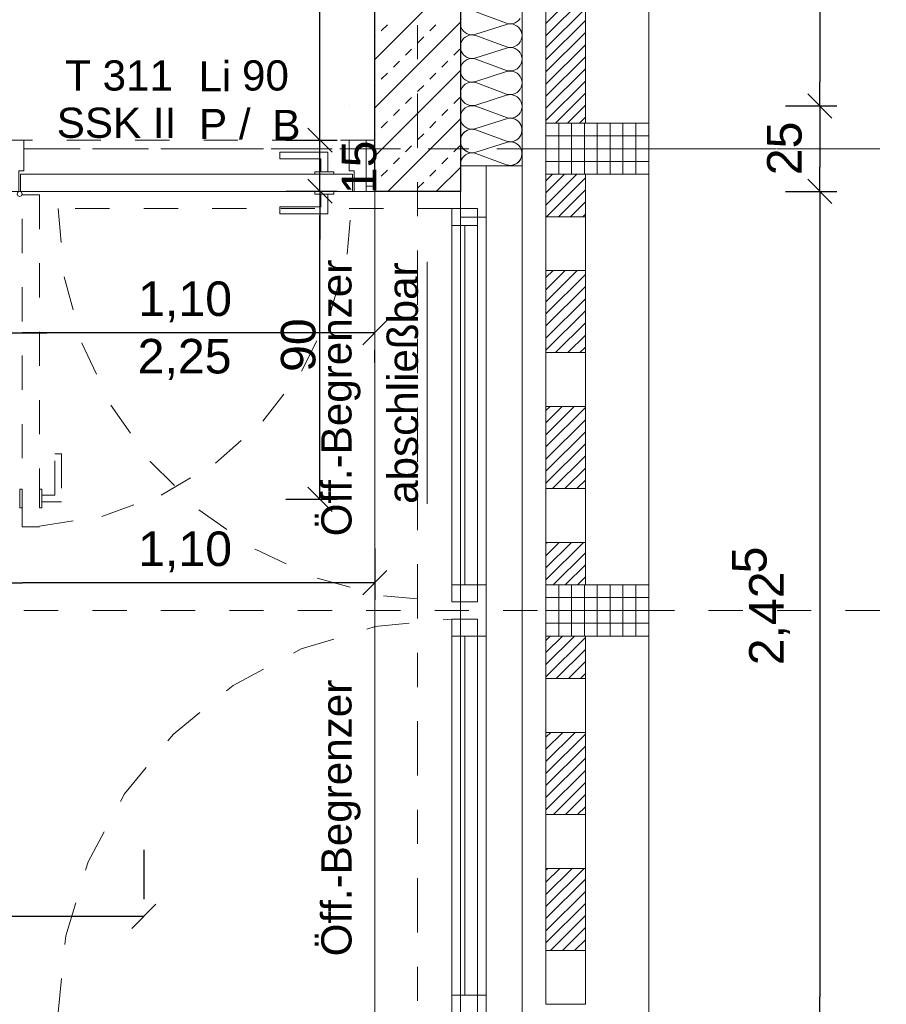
# Model space of a CAD drawing. Header units: metres. Extents: x -45.2 to 14.3, y -31.8 to 10.2.
# Tile 137 of 148: x -1.2 to 1.4, y -7.9 to -5. Entities that reach past the tile are written whole.
import ezdxf

# ---------------------------------------------------------------- set-up
doc = ezdxf.new("R2010")
doc.units = ezdxf.units.M
doc.header["$LTSCALE"] = 0.05
for name, pattern in [('Achsen 01', [5.291531, 3.175, -1.058062, 0.352704, -0.705764]), ('gestrichelt - 01', [2, 1, -1]), ('ISO-07 Punktiert', [0.889, 0.127, -0.762]), ('Raster 01', [2, 1, -1]), ('VW-01 Strichlinie kurz', [2, 1, -1])]:
    doc.linetypes.add(name, pattern=pattern)
doc.layers.get('0').update_dxf_attribs({"lineweight": 25})
for name, color, linetype, lineweight, true_color in [('013_Beton und Stahlbetonarbeiten-000 Brüstung', 7, 'Continuous', 9, 0xa6a6a6), ('014_Fassadenarbeiten-000 Aufsicht Betonfertigteile', 7, 'Continuous', 9, 0xc0c0c0), ('014_Fassadenarbeiten-000 Aufsicht Filtermauerwerk', 7, 'Continuous', 9, 0xa6a6a6), ('014_Fassadenarbeiten-330 mineralische Dämmung', 7, 'Continuous', 9, 0x666666), ('032_Metallarbeiten-abschließbar', 7, 'Continuous', 13, 0x444444), ('032_Metallarbeiten-Fenster', 7, 'Continuous', 13, 0x444444), ('032_Metallarbeiten-Öffnungsbegrenzer', 7, 'Continuous', 13, 0x444444), ('AV1-Achsen', 1, 'Achsen 01', 18, 0xff0000), ('AV1-Raster', 7, 'Raster 01', 9, 0xa6a6a6)]:
    doc.layers.add(name, color=color, linetype=linetype, lineweight=lineweight, true_color=true_color)
for name, color, linetype, lineweight in [('013_Beton und Stahlbetonarbeiten-330 Außenwände', 7, 'Continuous', 25), ('014_Fassadenarbeiten-330 Betonfertigteile vertikal', 7, 'Continuous', 9), ('014_Fassadenarbeiten-330 Filtermauerwerk 11.5cm', 7, 'Continuous', 9), ('027_Tischlerarbeiten-340 Innentüren', 7, 'Continuous', 9), ('031_Metallbauarbeiten-340 Innentüren _ Elemente', 7, 'Continuous', 9), ('039_Trockenbauarbeiten-000 Sturz', 7, 'ISO-07 Punktiert', 9), ('AV1-Einrichtung Bemaßung', 7, 'Continuous', 9), ('Bemaßung-Bemaßung', 7, 'Continuous', 9)]:
    doc.layers.add(name, color=color, linetype=linetype, lineweight=lineweight)
doc.styles.add('Arial', font='arial.ttf')

msp = doc.modelspace()

# ---------------------------------------------------------------- linework, layer by layer
at = {"color": 0, "linetype": 'ByBlock', "lineweight": -2}
for p, q in [((1.175, -5.275), (1.175, -5.2043)), ((1.175, -5.275), (1.175, -5.3457)), ((-0.2853, -5.375), (-0.2853, -5.3043)), ((-0.2853, -5.375), (-0.2853, -5.3043)), ((1.175, -5.525), (1.175, -5.4543)), ((-0.2853, -5.5243), (-0.2853, -5.5949)), ((-0.2853, -5.5243), (-0.2853, -5.5949)), ((1.175, -5.525), (1.175, -5.5957)), ((-1.225, -5.938), (-1.1543, -5.938)), ((-1.225, -5.938), (-1.1543, -5.938)), ((-0.125, -5.938), (-0.1957, -5.938)), ((-0.2853, -6.425), (-0.2853, -6.3543)), ((-1.225, -6.6689), (-1.1543, -6.6689)), ((-0.125, -6.6689), (-0.1957, -6.6689)), ((-0.8, -7.6442), (-0.8707, -7.6442)), ((1.175, -7.95), (1.175, -7.8793))]:
    msp.add_line(p, q, dxfattribs=at)
at = {"color": 0, "linetype": 'Continuous', "lineweight": 15}
for p, q in [((1.1396, -5.2396), (1.2104, -5.3104)), ((1.2104, -5.3104), (1.1396, -5.2396)), ((-0.2499, -5.4104), (-0.3206, -5.3396)), ((-0.2499, -5.4104), (-0.3206, -5.3396)), ((-0.3206, -5.4889), (-0.2499, -5.5596)), ((-0.3206, -5.4889), (-0.2499, -5.5596)), ((1.1396, -5.4896), (1.2104, -5.5604)), ((1.2104, -5.5604), (1.1396, -5.4896)), ((-0.0896, -5.9026), (-0.1604, -5.9733)), ((-0.2499, -6.4604), (-0.3206, -6.3896)), ((-0.0896, -6.6335), (-0.1604, -6.7042)), ((-0.7646, -7.6088), (-0.8354, -7.6795))]:
    msp.add_line(p, q, dxfattribs=at)
at = {"layer": '013_Beton und Stahlbetonarbeiten-000 Brüstung'}
msp.add_lwpolyline([(-0.125, -5.525), (0.125, -5.525), (0.125, -7.95), (-0.125, -7.95)], close=True, dxfattribs=at)
at = {"layer": '013_Beton und Stahlbetonarbeiten-330 Außenwände', "color": 251, "linetype": 'Continuous', "lineweight": 13, "true_color": 0x4c4c4c}
for p, q in [((0.125, -4.8889), (-0.125, -5.1389)), ((0.125, -5.0304), (-0.125, -5.2804)), ((-0.1061, -5.0558), (-0.0884, -5.0381)), ((0.0354, -5.0558), (0.053, -5.0381)), ((-0.125, -5.0747), (-0.1237, -5.0735)), ((0, -5.0912), (0.0177, -5.0735)), ((-0.0354, -5.1265), (-0.0177, -5.1088)), ((0.1061, -5.1265), (0.1237, -5.1088)), ((-0.0707, -5.1619), (-0.053, -5.1442)), ((0.0707, -5.1619), (0.0884, -5.1442)), ((0.125, -5.1718), (-0.125, -5.4218)), ((-0.1061, -5.1972), (-0.0884, -5.1796)), ((0.0354, -5.1972), (0.053, -5.1796)), ((-0.125, -5.2162), (-0.1237, -5.2149)), ((0, -5.2326), (0.0177, -5.2149)), ((-0.0354, -5.2679), (-0.0177, -5.2503)), ((0.1061, -5.2679), (0.1237, -5.2503)), ((-0.0707, -5.3033), (-0.053, -5.2856)), ((0.0707, -5.3033), (0.0884, -5.2856)), ((-0.1061, -5.3387), (-0.0884, -5.321)), ((0.125, -5.3132), (-0.0868, -5.525)), ((0.0354, -5.3387), (0.053, -5.321)), ((-0.125, -5.3576), (-0.1237, -5.3563)), ((0, -5.374), (0.0177, -5.3563)), ((-0.0354, -5.4094), (-0.0177, -5.3917)), ((0.1061, -5.4094), (0.1237, -5.3917)), ((-0.0707, -5.4447), (-0.053, -5.427)), ((0.0707, -5.4447), (0.0884, -5.427)), ((-0.1061, -5.4801), (-0.0884, -5.4624)), ((0.0354, -5.4801), (0.053, -5.4624)), ((0.125, -5.4546), (0.0546, -5.525)), ((-0.125, -5.499), (-0.1237, -5.4978)), ((0, -5.5154), (0.0177, -5.4978))]:
    msp.add_line(p, q, dxfattribs=at)
at = {"layer": '013_Beton und Stahlbetonarbeiten-330 Außenwände'}
msp.add_lwpolyline([(-0.125, -5.525), (-0.125, 0.125), (0.125, 0.125), (0.125, -5.525)], close=True, dxfattribs=at)
at = {"layer": '014_Fassadenarbeiten-000 Aufsicht Betonfertigteile'}
msp.add_lwpolyline([(0.305, -21.905), (0.305, 0.305), (0.675, 0.675), (0.675, -22.275)], close=True, dxfattribs=at)
at = {"layer": '014_Fassadenarbeiten-000 Aufsicht Filtermauerwerk'}
for points in [[(0.375, -5.5988), (0.49, -5.5988), (0.49, -5.7563), (0.375, -5.7563)], [(0.375, -5.9963), (0.49, -5.9963), (0.49, -6.1538), (0.375, -6.1538)], [(0.375, -6.3938), (0.49, -6.3938), (0.49, -6.5513), (0.375, -6.5513)], [(0.375, -6.9488), (0.49, -6.9488), (0.49, -7.1063), (0.375, -7.1063)], [(0.375, -7.3463), (0.49, -7.3463), (0.49, -7.5038), (0.375, -7.5038)], [(0.375, -7.7438), (0.49, -7.7438), (0.49, -7.9013), (0.375, -7.9013)]]:
    msp.add_lwpolyline(points, close=True, dxfattribs=at)
at = {"layer": '014_Fassadenarbeiten-330 Betonfertigteile vertikal', "color": 8, "linetype": 'Continuous', "lineweight": 9, "true_color": 0x808080}
for p, q in [((0.4125, -5.325), (0.4125, -5.475)), ((0.45, -5.325), (0.45, -5.475)), ((0.4875, -5.325), (0.4875, -5.475)), ((0.525, -5.325), (0.525, -5.475)), ((0.5625, -5.325), (0.5625, -5.475)), ((0.6, -5.325), (0.6, -5.475)), ((0.6375, -5.325), (0.6375, -5.475)), ((0.4125, -6.675), (0.4125, -6.825)), ((0.45, -6.675), (0.45, -6.825)), ((0.4875, -6.675), (0.4875, -6.825)), ((0.525, -6.675), (0.525, -6.825)), ((0.5625, -6.675), (0.5625, -6.825)), ((0.6, -6.675), (0.6, -6.825)), ((0.6375, -6.675), (0.6375, -6.825))]:
    msp.add_line(p, q, dxfattribs=at)
at = {"layer": '014_Fassadenarbeiten-330 Betonfertigteile vertikal', "color": 8, "linetype": 'Continuous', "lineweight": 13, "true_color": 0x808080}
for p, q in [((0.375, -5.3625), (0.675, -5.3625)), ((0.375, -5.4), (0.675, -5.4)), ((0.375, -5.4375), (0.675, -5.4375)), ((0.375, -6.7125), (0.675, -6.7125)), ((0.375, -6.75), (0.675, -6.75)), ((0.375, -6.7875), (0.675, -6.7875))]:
    msp.add_line(p, q, dxfattribs=at)
at = {"layer": '014_Fassadenarbeiten-330 Betonfertigteile vertikal'}
for points in [[(0.675, -5.325), (0.675, -5.475), (0.375, -5.475), (0.375, -5.325)], [(0.675, -6.675), (0.675, -6.825), (0.375, -6.825), (0.375, -6.675)]]:
    msp.add_lwpolyline(points, close=True, dxfattribs=at)
at = {"layer": '014_Fassadenarbeiten-330 Filtermauerwerk 11.5cm', "color": 8, "linetype": 'Continuous', "lineweight": 9, "true_color": 0x808080}
for p, q in [((0.375, -5.0344), (0.49, -4.9194)), ((0.375, -5.0697), (0.49, -4.9547)), ((0.375, -5.1051), (0.49, -4.9901)), ((0.375, -5.1404), (0.49, -5.0254)), ((0.375, -5.1758), (0.49, -5.0608)), ((0.375, -5.2111), (0.49, -5.0961)), ((0.375, -5.2465), (0.49, -5.1315)), ((0.375, -5.2819), (0.49, -5.1669)), ((0.375, -5.3172), (0.49, -5.2022)), ((0.4026, -5.325), (0.49, -5.2376)), ((0.4379, -5.325), (0.49, -5.2729)), ((0.4733, -5.325), (0.49, -5.3083)), ((0.375, -5.494), (0.394, -5.475)), ((0.375, -5.5293), (0.4293, -5.475)), ((0.375, -5.5647), (0.4647, -5.475)), ((0.3763, -5.5988), (0.49, -5.4851)), ((0.4117, -5.5988), (0.49, -5.5204)), ((0.447, -5.5988), (0.49, -5.5558)), ((0.4824, -5.5988), (0.49, -5.5911)), ((0.375, -5.7768), (0.3956, -5.7563)), ((0.375, -5.8122), (0.4309, -5.7563)), ((0.375, -5.8475), (0.4663, -5.7563)), ((0.375, -5.8829), (0.49, -5.7679)), ((0.375, -5.9183), (0.49, -5.8033)), ((0.375, -5.9536), (0.49, -5.8386)), ((0.375, -5.989), (0.49, -5.874)), ((0.4031, -5.9963), (0.49, -5.9093)), ((0.4384, -5.9963), (0.49, -5.9447)), ((0.4738, -5.9963), (0.49, -5.98)), ((0.375, -6.1657), (0.387, -6.1538)), ((0.375, -6.2011), (0.4223, -6.1538)), ((0.375, -6.2364), (0.4577, -6.1538)), ((0.375, -6.2718), (0.49, -6.1568)), ((0.375, -6.3072), (0.49, -6.1922)), ((0.375, -6.3425), (0.49, -6.2275)), ((0.375, -6.3779), (0.49, -6.2629)), ((0.3945, -6.3938), (0.49, -6.2982)), ((0.4298, -6.3938), (0.49, -6.3336)), ((0.4652, -6.3938), (0.49, -6.3689)), ((0.375, -6.5546), (0.3784, -6.5513)), ((0.375, -6.59), (0.4138, -6.5513)), ((0.375, -6.6254), (0.4491, -6.5513)), ((0.375, -6.6607), (0.4845, -6.5513)), ((0.3961, -6.675), (0.49, -6.5811)), ((0.4314, -6.675), (0.49, -6.6164)), ((0.4668, -6.675), (0.49, -6.6518)), ((0.375, -6.8375), (0.3875, -6.825)), ((0.375, -6.8728), (0.4228, -6.825)), ((0.375, -6.9082), (0.4582, -6.825)), ((0.375, -6.9436), (0.49, -6.8286)), ((0.4052, -6.9488), (0.49, -6.8639)), ((0.4405, -6.9488), (0.49, -6.8993)), ((0.4759, -6.9488), (0.49, -6.9346)), ((0.375, -7.1203), (0.3891, -7.1063)), ((0.375, -7.1557), (0.4244, -7.1063)), ((0.375, -7.191), (0.4598, -7.1063)), ((0.375, -7.2264), (0.49, -7.1114)), ((0.375, -7.2618), (0.49, -7.1468)), ((0.375, -7.2971), (0.49, -7.1821)), ((0.375, -7.3325), (0.49, -7.2175)), ((0.3966, -7.3463), (0.49, -7.2528)), ((0.4319, -7.3463), (0.49, -7.2882)), ((0.4673, -7.3463), (0.49, -7.3235)), ((0.375, -7.5092), (0.3805, -7.5038)), ((0.375, -7.5446), (0.4158, -7.5038)), ((0.375, -7.58), (0.4512, -7.5038)), ((0.375, -7.6153), (0.4866, -7.5038)), ((0.375, -7.6507), (0.49, -7.5357)), ((0.375, -7.686), (0.49, -7.571)), ((0.375, -7.7214), (0.49, -7.6064)), ((0.388, -7.7438), (0.49, -7.6417)), ((0.4233, -7.7438), (0.49, -7.6771)), ((0.4587, -7.7438), (0.49, -7.7124))]:
    msp.add_line(p, q, dxfattribs=at)
at = {"layer": '014_Fassadenarbeiten-330 Filtermauerwerk 11.5cm'}
for points in [[(0.49, -5.325), (0.375, -5.325), (0.375, -4.125), (0.49, -4.125)], [(0.375, -5.475), (0.49, -5.475), (0.49, -5.5988), (0.375, -5.5988)], [(0.375, -5.7563), (0.49, -5.7563), (0.49, -5.9963), (0.375, -5.9963)], [(0.375, -6.1538), (0.49, -6.1538), (0.49, -6.3938), (0.375, -6.3938)], [(0.375, -6.5513), (0.49, -6.5513), (0.49, -6.675), (0.375, -6.675)], [(0.375, -6.825), (0.49, -6.825), (0.49, -6.9488), (0.375, -6.9488)], [(0.375, -7.1063), (0.49, -7.1063), (0.49, -7.3463), (0.375, -7.3463)], [(0.375, -7.5038), (0.49, -7.5038), (0.49, -7.7438), (0.375, -7.7438)]]:
    msp.add_lwpolyline(points, close=True, dxfattribs=at)
at = {"layer": '014_Fassadenarbeiten-330 mineralische Dämmung'}
msp.add_lwpolyline([(0, 0.125), (0, 0.305), (0.305, 0.305), (0.305, -5.45), (0.125, -5.45), (0.125, 0.125)], close=True, dxfattribs=at)
for points in [[(0.17, -5.0002), (0.26, -5.0334), (0.26, -5.0334), (0.2663, -5.0348), (0.2728, -5.035), (0.2792, -5.034), (0.2853, -5.0318), (0.2908, -5.0285), (0.2957, -5.0242), (0.2997, -5.0191)], [(0.26, -5.4471), (0.2663, -5.4485), (0.2728, -5.4487), (0.2792, -5.4477), (0.2853, -5.4455), (0.2908, -5.4422), (0.2957, -5.4379), (0.2997, -5.4328), (0.3026, -5.427), (0.3044, -5.4208), (0.305, -5.4143), (0.3044, -5.4079), (0.3026, -5.4017), (0.2997, -5.3959), (0.2957, -5.3908), (0.2908, -5.3865), (0.2853, -5.3832), (0.2792, -5.381), (0.2728, -5.38), (0.2663, -5.3801), (0.26, -5.3815), (0.17, -5.4105), (0.17, -5.4105), (0.1637, -5.4119), (0.1572, -5.4121), (0.1508, -5.411), (0.1447, -5.4088), (0.1392, -5.4055), (0.1343, -5.4012), (0.1303, -5.3961), (0.1274, -5.3903), (0.1256, -5.3841), (0.125, -5.3777), (0.1256, -5.3712), (0.1274, -5.365), (0.1303, -5.3592), (0.1343, -5.3541), (0.1392, -5.3498), (0.1447, -5.3465), (0.1508, -5.3443), (0.1572, -5.3433), (0.1637, -5.3435), (0.17, -5.3449), (0.26, -5.3782), (0.26, -5.3782), (0.2663, -5.3796), (0.2728, -5.3798), (0.2792, -5.3787), (0.2853, -5.3765), (0.2908, -5.3732), (0.2957, -5.3689), (0.2997, -5.3638), (0.3026, -5.358), (0.3044, -5.3518), (0.305, -5.3454), (0.3044, -5.3389), (0.3026, -5.3327), (0.2997, -5.3269), (0.2957, -5.3218), (0.2908, -5.3175), (0.2853, -5.3142), (0.2792, -5.312), (0.2728, -5.311), (0.2663, -5.3112), (0.26, -5.3126), (0.17, -5.3415), (0.17, -5.3415), (0.1637, -5.3429), (0.1572, -5.3431), (0.1508, -5.3421), (0.1447, -5.3399), (0.1392, -5.3366), (0.1343, -5.3323), (0.1303, -5.3272), (0.1274, -5.3214), (0.1256, -5.3152), (0.125, -5.3087), (0.1256, -5.3023), (0.1274, -5.2961), (0.1303, -5.2903), (0.1343, -5.2852), (0.1392, -5.2809), (0.1447, -5.2776), (0.1508, -5.2754), (0.1572, -5.2744), (0.1637, -5.2746), (0.17, -5.276), (0.26, -5.3092), (0.26, -5.3092), (0.2663, -5.3106), (0.2728, -5.3108), (0.2792, -5.3098), (0.2853, -5.3076), (0.2908, -5.3043), (0.2957, -5.3), (0.2997, -5.2949), (0.3026, -5.2891), (0.3044, -5.2829), (0.305, -5.2764), (0.3044, -5.27), (0.3026, -5.2638), (0.2997, -5.258), (0.2957, -5.2529), (0.2908, -5.2486), (0.2853, -5.2453), (0.2792, -5.2431), (0.2728, -5.2421), (0.2663, -5.2423), (0.26, -5.2437), (0.17, -5.2726), (0.17, -5.2726), (0.1637, -5.274), (0.1572, -5.2742), (0.1508, -5.2731), (0.1447, -5.2709), (0.1392, -5.2676), (0.1343, -5.2633), (0.1303, -5.2582), (0.1274, -5.2525), (0.1256, -5.2462), (0.125, -5.2398), (0.1256, -5.2333), (0.1274, -5.2271), (0.1303, -5.2214), (0.1343, -5.2162), (0.1392, -5.2119), (0.1447, -5.2086), (0.1508, -5.2064), (0.1572, -5.2054), (0.1637, -5.2056), (0.17, -5.207), (0.26, -5.2403), (0.26, -5.2403), (0.2663, -5.2417), (0.2728, -5.2419), (0.2792, -5.2408), (0.2853, -5.2386), (0.2908, -5.2353), (0.2957, -5.231), (0.2997, -5.2259), (0.3026, -5.2202), (0.3044, -5.2139), (0.305, -5.2075), (0.3044, -5.201), (0.3026, -5.1948), (0.2997, -5.1891), (0.2957, -5.1839), (0.2908, -5.1797), (0.2853, -5.1763), (0.2792, -5.1741), (0.2728, -5.1731), (0.2663, -5.1733), (0.26, -5.1747), (0.17, -5.2036), (0.17, -5.2036), (0.1637, -5.205), (0.1572, -5.2052), (0.1508, -5.2042), (0.1447, -5.202), (0.1392, -5.1987), (0.1343, -5.1944), (0.1303, -5.1893), (0.1274, -5.1835), (0.1256, -5.1773), (0.125, -5.1708), (0.1256, -5.1644), (0.1274, -5.1582), (0.1303, -5.1524), (0.1343, -5.1473), (0.1392, -5.143), (0.1447, -5.1397), (0.1508, -5.1375), (0.1572, -5.1365), (0.1637, -5.1367), (0.17, -5.1381), (0.26, -5.1713), (0.26, -5.1713), (0.2663, -5.1727), (0.2728, -5.1729), (0.2792, -5.1719), (0.2853, -5.1697), (0.2908, -5.1664), (0.2957, -5.1621), (0.2997, -5.157), (0.3026, -5.1512), (0.3044, -5.145), (0.305, -5.1385), (0.3044, -5.1321), (0.3026, -5.1259), (0.2997, -5.1201), (0.2957, -5.115), (0.2908, -5.1107), (0.2853, -5.1074), (0.2792, -5.1052), (0.2728, -5.1042), (0.2663, -5.1044), (0.26, -5.1058), (0.17, -5.1347), (0.17, -5.1347), (0.1637, -5.1361), (0.1572, -5.1363), (0.1508, -5.1353), (0.1447, -5.133), (0.1392, -5.1297), (0.1343, -5.1255), (0.1303, -5.1203), (0.1274, -5.1146), (0.1256, -5.1083), (0.125, -5.1019), (0.1256, -5.0955), (0.1274, -5.0892), (0.1303, -5.0835), (0.1343, -5.0783), (0.1392, -5.0741), (0.1447, -5.0708), (0.1508, -5.0686), (0.1572, -5.0675), (0.1637, -5.0677), (0.17, -5.0691), (0.26, -5.1024), (0.26, -5.1024), (0.2663, -5.1038), (0.2728, -5.104), (0.2792, -5.1029), (0.2853, -5.1007), (0.2908, -5.0974), (0.2957, -5.0932), (0.2997, -5.088), (0.3026, -5.0823), (0.3044, -5.076), (0.305, -5.0696), (0.3044, -5.0632), (0.3026, -5.0569), (0.2997, -5.0512), (0.2957, -5.0461), (0.2908, -5.0418), (0.2853, -5.0385), (0.2792, -5.0363), (0.2728, -5.0352), (0.2663, -5.0354), (0.26, -5.0368), (0.17, -5.0657), (0.17, -5.0657), (0.1637, -5.0671), (0.1572, -5.0673), (0.1508, -5.0663), (0.1447, -5.0641), (0.1392, -5.0608), (0.1343, -5.0565), (0.1303, -5.0514), (0.1274, -5.0456), (0.1256, -5.0394), (0.125, -5.033), (0.1256, -5.0265), (0.1274, -5.0203)], [(0.26, -5.3126), (0.266, -5.3112), (0.2722, -5.311), (0.2783, -5.3118), (0.2841, -5.3137), (0.2896, -5.3167), (0.2944, -5.3205), (0.2984, -5.3252), (0.2984, -5.3252), (0.3016, -5.3305), (0.3038, -5.3362), (0.3049, -5.3423), (0.3049, -5.3485), (0.3038, -5.3545), (0.3016, -5.3603), (0.2984, -5.3656), (0.2984, -5.3656), (0.2944, -5.3702), (0.2896, -5.3741), (0.2841, -5.377), (0.2783, -5.3789), (0.2722, -5.3798), (0.266, -5.3795), (0.26, -5.3782), (0.17, -5.3449), (0.17, -5.3449), (0.164, -5.3435), (0.1578, -5.3433), (0.1517, -5.3441), (0.1458, -5.346), (0.1404, -5.349), (0.1356, -5.3528), (0.1315, -5.3575), (0.1315, -5.3575), (0.1284, -5.3628), (0.1262, -5.3685), (0.1251, -5.3746), (0.1251, -5.3808), (0.1262, -5.3868), (0.1284, -5.3926), (0.1315, -5.3979), (0.1315, -5.3979), (0.1356, -5.4026), (0.1404, -5.4064), (0.1458, -5.4093), (0.1517, -5.4112), (0.1578, -5.4121), (0.164, -5.4118), (0.17, -5.4105), (0.26, -5.3815), (0.26, -5.3815), (0.266, -5.3802), (0.2722, -5.3799), (0.2783, -5.3808), (0.2841, -5.3827), (0.2896, -5.3856), (0.2944, -5.3895), (0.2984, -5.3941), (0.2984, -5.3941), (0.3016, -5.3994), (0.3038, -5.4052), (0.3049, -5.4112), (0.3049, -5.4174), (0.3038, -5.4235), (0.3016, -5.4293), (0.2984, -5.4345), (0.2984, -5.4345), (0.2944, -5.4392), (0.2896, -5.443), (0.2841, -5.446), (0.2783, -5.4479), (0.2722, -5.4487), (0.266, -5.4485), (0.26, -5.4471), (0.17, -5.4138), (0.17, -5.4138), (0.164, -5.4125), (0.1578, -5.4122), (0.1516, -5.4131), (0.1458, -5.415), (0.1403, -5.418), (0.1355, -5.4219), (0.1314, -5.4266), (0.1283, -5.4319), (0.1262, -5.4377), (0.1251, -5.4438), (0.1252, -5.45)], [(0.2616, -5.45), (0.2676, -5.449), (0.2736, -5.449), (0.2795, -5.45)]]:
    msp.add_lwpolyline(points, dxfattribs=at)
at = {"layer": '027_Tischlerarbeiten-340 Innentüren'}
for points in [[(-1.165, -5.525), (-1.165, -5.465), (-1.15, -5.465), (-1.15, -5.375), (-1.2, -5.375), (-1.2, -5.525)], [(-0.185, -5.525), (-0.185, -5.465), (-0.2, -5.465), (-0.2, -5.375), (-0.15, -5.375), (-0.15, -5.525)], [(-0.2625, -5.4675), (-0.2825, -5.4675), (-0.2825, -5.43), (-0.4025, -5.43), (-0.4025, -5.41), (-0.2625, -5.41)], [(-0.125, -5.39), (-0.125, -5.51), (-0.15, -5.51), (-0.15, -5.39)], [(-0.245, -5.4675), (-0.245, -5.475), (-0.3, -5.475), (-0.3, -5.4675)], [(-1.16, -5.475), (-0.19, -5.475), (-0.19, -5.525), (-1.16, -5.525)], [(-1.1625, -5.54), (-1.1678, -5.5378), (-1.17, -5.5325), (-1.1678, -5.5272), (-1.1625, -5.525), (-1.1572, -5.5272), (-1.155, -5.5325), (-1.1572, -5.5378)], [(-0.245, -5.525), (-0.245, -5.5325), (-0.3, -5.5325), (-0.3, -5.525)], [(-0.2625, -5.5325), (-0.2825, -5.5325), (-0.2825, -5.57), (-0.4025, -5.57), (-0.4025, -5.59), (-0.2625, -5.59)]]:
    msp.add_lwpolyline(points, close=True, dxfattribs=at)
at = {"layer": '027_Tischlerarbeiten-340 Innentüren', "color": 253, "linetype": 'gestrichelt - 01', "lineweight": 9, "true_color": 0xa6a6a6}
msp.add_lwpolyline([(-1.1051, -6.5033), (-0.9228, -6.475), (-0.7492, -6.4128), (-0.5904, -6.319), (-0.4522, -6.1968), (-0.3396, -6.0508), (-0.2565, -5.8861), (-0.2061, -5.7087), (-0.19, -5.525)], dxfattribs=at)
for points in [[(-1.105, -5.535), (-1.105, -6.505), (-1.155, -6.505), (-1.155, -5.535)], [(-1.0975, -6.4325), (-1.0975, -6.4125), (-1.06, -6.4125), (-1.06, -6.2925), (-1.04, -6.2925), (-1.04, -6.4325)], [(-1.155, -6.45), (-1.1625, -6.45), (-1.1625, -6.395), (-1.155, -6.395)], [(-1.0975, -6.45), (-1.105, -6.45), (-1.105, -6.395), (-1.0975, -6.395)]]:
    msp.add_lwpolyline(points, close=True, dxfattribs=at)
at = {"layer": '032_Metallarbeiten-abschließbar', "color": 12, "linetype": 'Continuous', "true_color": 0xdd0000}
msp.add_line((0.0283, -6.4384), (0.0283, -5.7308), dxfattribs=at)
at = {"layer": '032_Metallarbeiten-Fenster', "color": 7, "lineweight": 18}
for p, q in [((0.1375, -5.625), (0.1375, -6.675)), ((0.1375, -7.875), (0.1375, -6.825))]:
    msp.add_line(p, q, dxfattribs=at)
for points in [[(0.2, -5.45), (0.2, -5.6), (0.125, -5.6), (0.125, -5.45)], [(0.175, -5.575), (0.175, -5.625), (0.1, -5.625), (0.1, -5.575)], [(0.125, -7.875), (0.2, -7.875), (0.2, -5.6), (0.125, -5.6)], [(0.175, -5.625), (0.175, -6.675), (0.1, -6.675), (0.1, -5.625)], [(0.175, -6.675), (0.175, -6.725), (0.1, -6.725), (0.1, -6.675)], [(0.2, -6.825), (0.2, -6.675), (0.125, -6.675), (0.125, -6.825)], [(0.175, -6.825), (0.175, -6.775), (0.1, -6.775), (0.1, -6.825)], [(0.175, -7.875), (0.175, -6.825), (0.1, -6.825), (0.1, -7.875)], [(0.175, -7.925), (0.175, -7.875), (0.1, -7.875), (0.1, -7.925)], [(0.2, -8.05), (0.2, -7.875), (0.125, -7.875), (0.125, -8.05)]]:
    msp.add_lwpolyline(points, close=True, dxfattribs=at)
msp.add_lwpolyline([(0.2, -8.05), (0.305, -8.05), (0.305, -5.45), (0.2, -5.45)], dxfattribs=at)
at = {"layer": '032_Metallarbeiten-Fenster', "color": 7, "linetype": 'gestrichelt - 01', "lineweight": 18}
for points in [[(0.1, -5.575), (-1.05, -5.575), (-1.05, -5.575), (-1.0325, -5.7747), (-0.9806, -5.9683), (-0.8959, -6.15), (-0.781, -6.3142), (-0.6392, -6.456), (-0.475, -6.5709), (-0.2933, -6.6556), (-0.0997, -6.7075), (0.1, -6.725)], [(0.1, -7.925), (-1.05, -7.925), (-1.05, -7.925), (-1.0279, -7.7006), (-0.9625, -7.4849), (-0.8562, -7.2861), (-0.7132, -7.1118), (-0.5389, -6.9688), (-0.3401, -6.8625), (-0.1244, -6.7971), (0.1, -6.775)]]:
    msp.add_lwpolyline(points, dxfattribs=at)
at = {"layer": '039_Trockenbauarbeiten-000 Sturz', "linetype": 'VW-01 Strichlinie kurz'}
msp.add_lwpolyline([(-0.125, -5.375), (-0.125, -5.525), (-1.225, -5.525), (-1.225, -5.375)], close=True, dxfattribs=at)
at = {"layer": 'AV1-Achsen'}
for p, q in [((0, -26.5), (0, 4.9)), ((-43.35, -5.4), (4.2, -5.4))]:
    msp.add_line(p, q, dxfattribs=at)
at = {"layer": 'AV1-Einrichtung Bemaßung', "color": 0, "lineweight": -2}
for p, q in [((-0.2853, -5.3043), (-0.2853, -3.4457)), ((-0.2853, -5.3043), (-0.2853, -5.2336)), ((-0.3853, -5.375), (-0.2353, -5.375)), ((-0.3853, -5.375), (-0.2353, -5.375)), ((-0.2853, -5.5243), (-0.2853, -5.375)), ((-0.3853, -5.5243), (-0.2353, -5.5243)), ((-0.3853, -5.5243), (-0.2353, -5.5243)), ((-0.2853, -5.5949), (-0.2853, -5.6656)), ((-0.2853, -6.3543), (-0.2853, -5.5949)), ((-0.1957, -5.938), (-1.1543, -5.938)), ((-1.1543, -5.938), (-1.0836, -5.938)), ((-0.125, -6.025), (-0.125, -5.988)), ((-0.3853, -6.425), (-0.2353, -6.425)), ((-0.125, -6.5689), (-0.125, -6.7189)), ((-0.1957, -6.6689), (-1.1543, -6.6689)), ((-0.8, -7.45), (-0.8, -7.5942)), ((-0.8707, -7.6442), (-1.8293, -7.6442))]:
    msp.add_line(p, q, dxfattribs=at)
at = {"layer": 'AV1-Raster'}
for p, q in [((1.35, -5.4), (-40.5, -5.4)), ((1.35, -6.75), (-40.5, -6.75))]:
    msp.add_line(p, q, dxfattribs=at)
at = {"layer": 'Bemaßung-Bemaßung', "color": 0, "linetype": 'Continuous', "lineweight": -2}
for p, q in [((1.175, -0.1957), (1.175, -5.2043)), ((1.075, -5.275), (1.225, -5.275)), ((1.075, -5.275), (1.225, -5.275)), ((1.175, -5.3457), (1.175, -5.4543)), ((1.075, -5.525), (1.225, -5.525)), ((1.075, -5.525), (1.225, -5.525)), ((1.175, -5.5957), (1.175, -7.8793))]:
    msp.add_line(p, q, dxfattribs=at)
at = {"layer": 'Defpoints', "color": 0, "lineweight": 0}
for p, q in [((-0.2, -5.275), (-0.2, -5.275)), ((-0.2, -5.275), (-0.2, -5.275)), ((1.175, -5.275), (1.175, -5.275)), ((0.675, -5.325), (0.675, -5.325)), ((0.675, -5.325), (0.675, -5.325)), ((-1.024, -5.375), (-1.024, -5.375)), ((-1.024, -5.375), (-1.024, -5.375)), ((-0.2853, -5.375), (-0.2853, -5.375)), ((0, -5.4), (0, -5.4)), ((0, -5.4), (0, -5.4)), ((0.675, -5.475), (0.675, -5.475)), ((0.675, -5.475), (0.675, -5.475)), ((-0.2853, -5.5243), (-0.2853, -5.5243)), ((-0.125, -5.525), (-0.125, -5.525)), ((-0.125, -5.525), (-0.125, -5.525)), ((-0.125, -5.525), (-0.125, -5.525)), ((-0.125, -5.525), (-0.125, -5.525)), ((-0.125, -5.525), (-0.125, -5.525)), ((-0.125, -5.525), (-0.125, -5.525)), ((1.175, -5.525), (1.175, -5.525)), ((0.675, -6.675), (0.675, -6.675)), ((0.675, -6.675), (0.675, -6.675)), ((0.675, -6.825), (0.675, -6.825)), ((0.675, -6.825), (0.675, -6.825))]:
    msp.add_line(p, q, dxfattribs=at)

# ---------------------------------------------------------------- texts
at = {"layer": '031_Metallbauarbeiten-340 Innentüren _ Elemente', "char_height": 0.08826, "attachment_point": 7, "style": 'Arial'}
for s, insert in [('T 311', (-1.03, -5.2313)), ('Li', (-0.6403, -5.2328)), ('90', (-0.5131, -5.2313))]:
    msp.add_mtext(s, dxfattribs=dict(at, insert=insert))
at = {"layer": '031_Metallbauarbeiten-340 Innentüren _ Elemente', "color": 7, "insert": (-1.0543, -5.3696), "char_height": 0.08826, "attachment_point": 7, "style": 'Arial'}
msp.add_mtext('SSK II', dxfattribs=at)
at = {"layer": '031_Metallbauarbeiten-340 Innentüren _ Elemente', "color": 12, "true_color": 0xdd0000, "attachment_point": 7, "style": 'Arial'}
for s, insert, char_height in [('P /', (-0.6386, -5.3733), 0.08826), ('B', (-0.4244, -5.3748), 0.0883)]:
    msp.add_mtext(s, dxfattribs=dict(at, insert=insert, char_height=char_height))
at = {"layer": '032_Metallarbeiten-abschließbar', "color": 12, "true_color": 0xdd0000, "insert": (0.0022, -6.4384), "char_height": 0.088263, "attachment_point": 7, "rotation": 90, "style": 'Arial'}
msp.add_mtext('abschließbar', dxfattribs=at)
at = {"layer": '032_Metallarbeiten-Öffnungsbegrenzer', "color": 7, "char_height": 0.088263, "attachment_point": 7, "rotation": 90, "style": 'Arial'}
for insert in [(-0.1665, -6.5332), (-0.1665, -7.761)]:
    msp.add_mtext('Öff.-Begrenzer', dxfattribs=dict(at, insert=insert))
at = {"layer": 'AV1-Einrichtung Bemaßung', "color": 0, "char_height": 0.10087, "attachment_point": 7, "rotation": 90, "style": 'Arial'}
for s, insert in [('15', (-0.1192, -5.5329)), ('90', (-0.2972, -6.0526))]:
    msp.add_mtext(s, dxfattribs=dict(at, insert=insert))
at = {"layer": 'AV1-Einrichtung Bemaßung', "color": 0, "char_height": 0.10087, "attachment_point": 7, "style": 'Arial'}
for insert in [(-0.8164, -5.9078), (-0.8164, -6.6387)]:
    msp.add_mtext('1,10', dxfattribs=dict(at, insert=insert))
at = {"layer": 'AV1-Einrichtung Bemaßung', "insert": (-0.8179, -6.0758), "char_height": 0.10087, "attachment_point": 7, "style": 'Arial'}
msp.add_mtext('2,25', dxfattribs=at)
at = {"layer": 'Bemaßung-Bemaßung', "color": 0, "attachment_point": 7, "rotation": 90, "style": 'Arial'}
for s, insert, char_height in [('25', (1.1231, -5.4776), 0.10087), ('5', (1.0208, -6.6417), 0.1009), ('2,42', (1.0881, -6.9101), 0.10087)]:
    msp.add_mtext(s, dxfattribs=dict(at, insert=insert, char_height=char_height))

doc.saveas('drawing.dxf')
